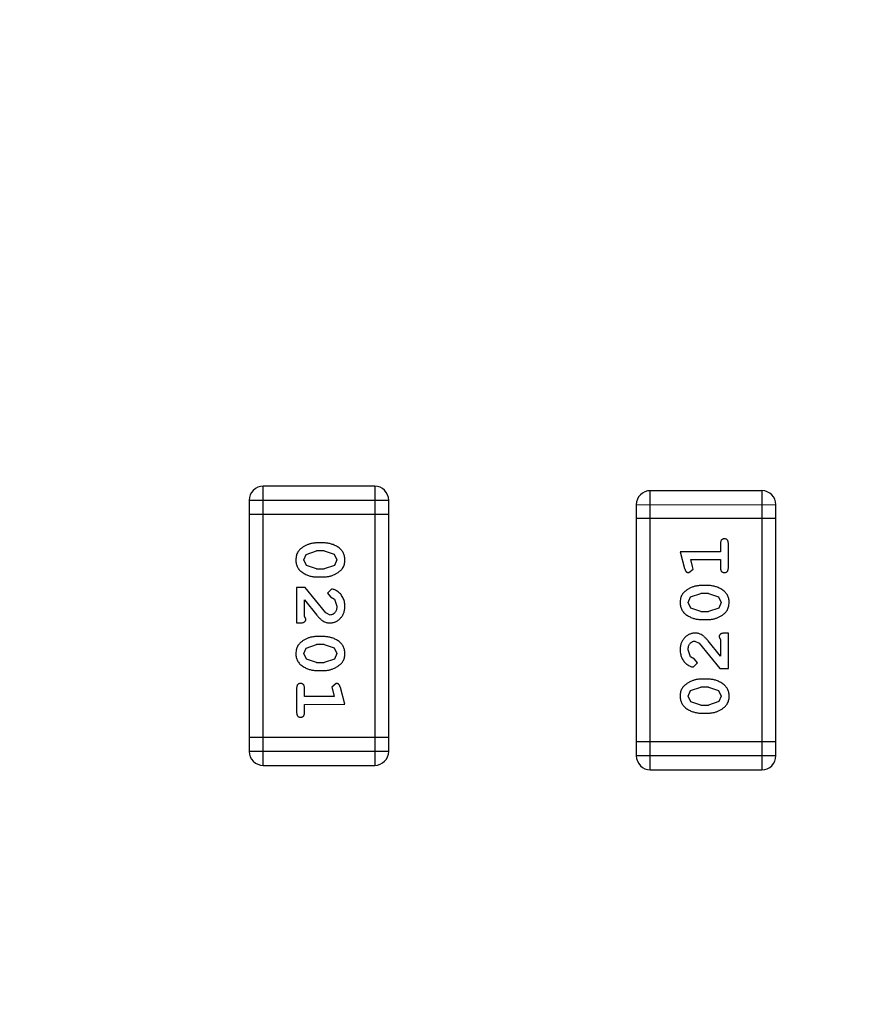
# Model space of a CAD drawing. Header units: millimetres. Extents: x -49 to 165, y -182 to -55.
# Tile 62 of 93: x 140.88 to 142.73, y -133.91 to -131.76. Entities that reach past the tile are written whole.
import ezdxf

# ---------------------------------------------------------------- set-up
doc = ezdxf.new("R2010")
doc.units = ezdxf.units.MM
doc.header["$LTSCALE"] = 1.21
doc.header["$MEASUREMENT"] = 0
doc.header["$PDMODE"] = 3
doc.header["$PDSIZE"] = 0.3125
doc.layers.get('0').update_dxf_attribs({"linetype": 'CONTINUOUS'})
doc.layers.get('DEFPOINTS').update_dxf_attribs({"linetype": 'CONTINUOUS'})
doc.layers.add('Dim', color=3, linetype='CONTINUOUS', lineweight=25)
doc.styles.get("Standard").update_dxf_attribs({"font": 'txt', "width": 0.8})
doc.dimstyles.get("Standard").update_dxf_attribs({"dimtxt": 0.15625, "dimasz": 0.1875, "dimexe": 0.125, "dimexo": 0.0625, "dimgap": 0.09, "dimtad": 0, "dimtih": 1, "dimtoh": 1, "dimzin": 4, "dimdsep": 46, "dimtxsty": 'Standard', "dimblk": '_FILLED', "dimblk1": '_FILLED', "dimblk2": '_FILLED', "dimcen": 0.09, "dimazin": 1, "dimtp": 0.01, "dimtm": 0.01, "dimtfac": 1, "dimtofl": 0, "dimtmove": 0, "dimatfit": 3, "dimldrblk": '_FILLED', "dimfxl": 1, "dimtolj": 1, "dimtzin": 4, "dimarcsym": 0})

# ---------------------------------------------------------------- blocks, each defined once
blk = doc.blocks.new('_FILLED')
at = {"color": 0, "linetype": 'ByBlock'}
blk.add_solid([(0, 0), (-1, 0.1667), (-1, -0.1667)], dxfattribs=at)
blk = doc.blocks.new('*D78')
at = {"layer": 'DEFPOINTS', "color": 0}
for p in [(146.8002, -131.0672), (123.0081, -153.3778), (123.0081, -165.0068)]:
    blk.add_point(p, dxfattribs=at)
at = {"layer": 'Dim', "color": 0, "lineweight": -2}
for p, q in [((146.8002, -131.1297), (146.8002, -165.1318)), ((123.0081, -153.4403), (123.0081, -165.1318)), ((124.5081, -165.0068), (133.0142, -165.0068)), ((145.3002, -165.0068), (136.7942, -165.0068))]:
    blk.add_line(p, q, dxfattribs=at)
at = {"layer": 'Dim', "color": 0, "lineweight": -2, "xscale": 1.5, "yscale": 1.5, "zscale": 1.5, "rotation": 180}
blk.add_blockref('_FILLED', (123.0081, -165.0068), dxfattribs=at)
at = {"layer": 'Dim', "color": 0, "lineweight": -2, "xscale": 1.5, "yscale": 1.5, "zscale": 1.5}
blk.add_blockref('_FILLED', (146.8002, -165.0068), dxfattribs=at)
at = {"layer": 'Dim', "color": 0, "insert": (134.9042, -165.0068), "char_height": 1.5, "attachment_point": 5, "line_spacing_factor": 1.5}
blk.add_mtext('\\A1;23.8', dxfattribs=at)
blk = doc.blocks.new('*D80')
at = {"layer": 'DEFPOINTS', "color": 0}
for p in [(95.7094, -126.5744), (123.0081, -126.5744), (150.6978, -126.5744), (95.977, -134.8087), (104.0987, -139.2733)]:
    blk.add_point(p, dxfattribs=at)
at = {"layer": 'Dim', "color": 0, "lineweight": -2}
for p, q in [((95.6469, -126.5744), (94.6256, -126.5744)), ((104.0468, -139.3081), (99.4459, -142.398))]:
    blk.add_line(p, q, dxfattribs=at)
for start, end in [(183.04181, 193.91939), (199.96454, 210.84213)]:
    blk.add_arc((123.0081, -126.5744), 28.2575, start, end, dxfattribs=at)
at = {"layer": 'Dim', "color": 0, "lineweight": -2, "xscale": 1.5, "yscale": 1.5, "zscale": 1.5}
for p, rotation in [((94.7506, -126.5744), 91.52090279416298), ((99.5496, -142.3283), 302.3630280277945)]:
    blk.add_blockref('_FILLED', p, dxfattribs=dict(at, rotation=rotation))
at = {"layer": 'Dim', "color": 0, "insert": (95.977, -134.8087), "char_height": 1.5, "attachment_point": 5, "rotation": 286.942}
blk.add_mtext('\\A1;34%%d', dxfattribs=at)

msp = doc.modelspace()

# ---------------------------------------------------------------- linework, layer by layer
at = {"color": 6, "linetype": 'Continuous'}
for p, q in [((141.6534, -132.7777), (141.4096, -132.7777)), ((141.4096, -133.3873), (141.4096, -132.7777)), ((141.6534, -132.7777), (141.6535, -133.3873)), ((142.4992, -132.7874), (142.2553, -132.7874)), ((142.2554, -133.397), (142.2553, -132.7874)), ((142.4992, -132.7874), (142.4992, -133.397)), ((141.3791, -132.8082), (141.6839, -132.8081)), ((141.3791, -132.8082), (141.3791, -133.3568)), ((141.6839, -133.3568), (141.6839, -132.8081)), ((141.3791, -132.8386), (141.6839, -132.8386)), ((142.2249, -132.8179), (142.5297, -132.8178)), ((142.2249, -132.8179), (142.2249, -133.3665)), ((142.5297, -133.3665), (142.5297, -132.8178)), ((142.5297, -132.8483), (142.2249, -132.8483)), ((141.5435, -132.9016), (141.5258, -132.9016)), ((141.5038, -132.9265), (141.526, -132.9189)), ((141.5433, -132.9189), (141.526, -132.9189)), ((141.5433, -132.9189), (141.565, -132.9261)), ((142.4087, -132.9207), (142.3206, -132.9207)), ((142.3206, -132.9207), (142.3305, -132.9573)), ((142.4087, -132.9034), (142.4087, -132.9207)), ((142.426, -132.9553), (142.426, -132.9034)), ((141.4985, -132.9387), (141.5038, -132.9265)), ((141.5043, -132.9509), (141.4985, -132.9387)), ((141.565, -132.9261), (141.5708, -132.9385)), ((141.5708, -132.9385), (141.5655, -132.9506)), ((142.3438, -132.938), (142.4087, -132.938)), ((142.3479, -132.953), (142.3438, -132.938)), ((142.4087, -132.938), (142.4087, -132.9553)), ((141.526, -132.9582), (141.5043, -132.9509)), ((141.526, -132.9582), (141.5433, -132.9582)), ((141.5655, -132.9506), (141.5433, -132.9582)), ((142.3397, -132.9663), (142.349, -132.9584)), ((142.349, -132.9584), (142.3479, -132.953)), ((141.5258, -132.9755), (141.5435, -132.9755)), ((141.5016, -132.9991), (141.4827, -132.9991)), ((141.4827, -132.9991), (141.4827, -133.0762)), ((141.5466, -133.0541), (141.5016, -132.9991)), ((141.5588, -133.0022), (141.5504, -133.0111)), ((142.383, -132.9946), (142.3653, -132.9946)), ((141.5, -133.062), (141.5, -133.0258)), ((141.5, -133.0258), (141.5271, -133.0594)), ((141.5504, -133.0111), (141.5569, -133.0195)), ((141.5569, -133.0195), (141.5655, -133.0245)), ((141.5655, -133.0245), (141.5708, -133.0394)), ((142.3379, -133.0316), (142.3432, -133.0195)), ((142.3437, -133.044), (142.3379, -133.0316)), ((142.3432, -133.0195), (142.3655, -133.0119)), ((142.3827, -133.0119), (142.3655, -133.0119)), ((142.3827, -133.0119), (142.4045, -133.0192)), ((142.4045, -133.0192), (142.4103, -133.0315)), ((142.4103, -133.0315), (142.405, -133.0436)), ((142.3655, -133.0513), (142.3437, -133.044)), ((142.3655, -133.0513), (142.3827, -133.0513)), ((142.405, -133.0436), (142.3827, -133.0513)), ((141.5032, -133.0675), (141.5, -133.062)), ((141.5563, -133.0589), (141.5466, -133.0541)), ((142.3653, -133.0686), (142.383, -133.0686)), ((141.4827, -133.0762), (141.4906, -133.0762)), ((141.5435, -133.1061), (141.5258, -133.1061)), ((142.3525, -133.1158), (142.3622, -133.1205)), ((142.4087, -133.1488), (142.3817, -133.1152)), ((142.4056, -133.1071), (142.4087, -133.1126)), ((142.4087, -133.1126), (142.4087, -133.1488)), ((142.426, -133.0985), (142.4182, -133.0985)), ((142.4261, -133.1755), (142.426, -133.0985)), ((141.4985, -133.1432), (141.5038, -133.131)), ((141.5038, -133.131), (141.5261, -133.1234)), ((141.5433, -133.1234), (141.5261, -133.1234)), ((141.5433, -133.1234), (141.565, -133.1306)), ((141.565, -133.1306), (141.5708, -133.143)), ((142.3433, -133.1501), (142.338, -133.1353)), ((142.3622, -133.1205), (142.4072, -133.1755)), ((141.5043, -133.1555), (141.4985, -133.1432)), ((141.5261, -133.1627), (141.5043, -133.1555)), ((141.5656, -133.1551), (141.5433, -133.1627)), ((141.5708, -133.143), (141.5656, -133.1551)), ((142.3518, -133.1551), (142.3433, -133.1501)), ((142.3584, -133.1636), (142.3518, -133.1551)), ((141.5258, -133.18), (141.5435, -133.18)), ((141.5261, -133.1627), (141.5433, -133.1627)), ((142.35, -133.1724), (142.3584, -133.1636)), ((142.4072, -133.1755), (142.4261, -133.1755)), ((142.383, -133.1991), (142.3653, -133.1991)), ((141.4828, -133.2193), (141.4828, -133.2713)), ((141.5001, -133.2366), (141.5001, -133.2193)), ((141.5691, -133.2083), (141.5598, -133.2162)), ((141.5598, -133.2162), (141.5609, -133.2216)), ((141.5609, -133.2216), (141.565, -133.2366)), ((141.5882, -133.2539), (141.5783, -133.2174)), ((142.338, -133.2362), (142.3432, -133.224)), ((142.3432, -133.224), (142.3655, -133.2164)), ((142.3827, -133.2164), (142.3655, -133.2164)), ((142.3827, -133.2164), (142.4045, -133.2237)), ((142.4045, -133.2237), (142.4103, -133.236)), ((141.565, -133.2366), (141.5001, -133.2366)), ((142.3438, -133.2485), (142.338, -133.2362)), ((142.4103, -133.236), (142.405, -133.2481)), ((141.5001, -133.254), (141.5882, -133.2539)), ((141.5001, -133.2713), (141.5001, -133.254)), ((142.3655, -133.2558), (142.3438, -133.2485)), ((142.3655, -133.2558), (142.3827, -133.2558)), ((142.405, -133.2481), (142.3827, -133.2558)), ((142.3653, -133.2731), (142.383, -133.2731)), ((141.6839, -133.3263), (141.3791, -133.3263)), ((142.5297, -133.336), (142.2249, -133.336)), ((141.6839, -133.3568), (141.3791, -133.3568)), ((142.5297, -133.3665), (142.2249, -133.3665)), ((141.4096, -133.3873), (141.6535, -133.3873)), ((142.2554, -133.397), (142.4992, -133.397))]:
    msp.add_line(p, q, dxfattribs=at)
at = {"color": 7, "linetype": 'Continuous'}
msp.add_arc((123.0081, -126.5744), 24.48, 100.97933, 79.01595, dxfattribs=at)
at = {"color": 6, "linetype": 'Continuous'}
for centre, start, end in [((141.4096, -132.8082), 90.0045, 180.0045), ((141.6534, -132.8081), 0.0045, 90.0045), ((142.2553, -132.8179), 90.0045, 180.0045), ((142.4992, -132.8178), 0.0045, 90.0045), ((141.4096, -133.3568), 180.0045, 270.0045), ((141.6535, -133.3568), 270.0045, 0.0045), ((142.2554, -133.3665), 180.0045, 270.0045), ((142.4992, -133.3665), 270.0045, 0.0045)]:
    msp.add_arc(centre, 0.0305, start, end, dxfattribs=at)
for points, knots in [([(141.5258, -132.9016), (141.5247, -132.9016), (141.5226, -132.9016), (141.5194, -132.9019), (141.5163, -132.9024), (141.5132, -132.9031), (141.5101, -132.904), (141.5071, -132.9051), (141.5042, -132.9064), (141.5013, -132.9079), (141.4986, -132.9094), (141.496, -132.9111), (141.4937, -132.9127), (141.4916, -132.9143), (141.4897, -132.916), (141.4881, -132.9177), (141.4866, -132.9195), (141.485, -132.9218), (141.4834, -132.925), (141.4821, -132.9292), (141.4813, -132.9338), (141.4812, -132.937), (141.4812, -132.9386)], [0, 0, 0, 0, 0.049886, 0.09882, 0.148132, 0.19689, 0.246038, 0.295176, 0.345305, 0.395692, 0.445312, 0.491875, 0.535813, 0.577009, 0.616081, 0.652689, 0.687585, 0.720206, 0.785062, 0.85223, 0.923759, 1, 1, 1, 1]), ([(141.5881, -132.9384), (141.5881, -132.9369), (141.588, -132.9341), (141.5873, -132.93), (141.5862, -132.9262), (141.5846, -132.9226), (141.5825, -132.9193), (141.58, -132.9163), (141.5771, -132.9135), (141.5737, -132.911), (141.5701, -132.9088), (141.5664, -132.9069), (141.5627, -132.9052), (141.5589, -132.9039), (141.5551, -132.9028), (141.5513, -132.9021), (141.5474, -132.9016), (141.5448, -132.9016), (141.5435, -132.9016)], [0, 0, 0, 0, 0.06692, 0.130834, 0.19258, 0.252759, 0.312631, 0.373411, 0.436359, 0.501894, 0.568244, 0.632472, 0.69556, 0.757163, 0.818592, 0.878885, 0.939235, 1, 1, 1, 1]), ([(142.4174, -132.8924), (142.4168, -132.8924), (142.4156, -132.8925), (142.4139, -132.893), (142.4124, -132.8938), (142.4111, -132.895), (142.41, -132.8965), (142.4093, -132.8985), (142.4088, -132.9008), (142.4087, -132.9025), (142.4087, -132.9034)], [0, 0, 0, 0, 0.11517, 0.223509, 0.328254, 0.438012, 0.553651, 0.682263, 0.830856, 1, 1, 1, 1]), ([(142.426, -132.9034), (142.426, -132.9025), (142.426, -132.9008), (142.4255, -132.8985), (142.4248, -132.8965), (142.4237, -132.895), (142.4224, -132.8938), (142.4209, -132.893), (142.4192, -132.8925), (142.418, -132.8924), (142.4174, -132.8924)], [0, 0, 0, 0, 0.169012, 0.317488, 0.445429, 0.560977, 0.67065, 0.776666, 0.88492, 1, 1, 1, 1]), ([(141.4812, -132.9386), (141.4812, -132.9401), (141.4813, -132.9429), (141.482, -132.947), (141.4831, -132.9508), (141.4847, -132.9544), (141.4867, -132.9577), (141.4892, -132.9607), (141.4922, -132.9635), (141.4956, -132.966), (141.4992, -132.9682), (141.5028, -132.9702), (141.5066, -132.9718), (141.5103, -132.9732), (141.5141, -132.9742), (141.518, -132.975), (141.5219, -132.9754), (141.5245, -132.9755), (141.5258, -132.9755)], [0, 0, 0, 0, 0.067217, 0.131051, 0.19272, 0.252824, 0.312745, 0.373449, 0.436041, 0.501494, 0.567761, 0.632087, 0.695096, 0.757109, 0.817993, 0.878657, 0.939311, 1, 1, 1, 1]), ([(141.5435, -132.9755), (141.5446, -132.9755), (141.5467, -132.9754), (141.5499, -132.9752), (141.5531, -132.9746), (141.5562, -132.9739), (141.5592, -132.973), (141.5622, -132.9719), (141.5652, -132.9706), (141.5681, -132.9691), (141.5708, -132.9675), (141.5734, -132.9659), (141.5757, -132.9642), (141.5778, -132.9626), (141.5796, -132.9608), (141.5813, -132.9591), (141.5827, -132.9574), (141.5843, -132.955), (141.5859, -132.9519), (141.5872, -132.9477), (141.588, -132.9431), (141.5881, -132.94), (141.5881, -132.9384)], [0, 0, 0, 0, 0.049855, 0.099516, 0.148482, 0.19758, 0.246804, 0.296268, 0.346517, 0.397047, 0.446826, 0.49336, 0.537801, 0.579207, 0.617974, 0.654833, 0.689171, 0.722088, 0.786392, 0.853518, 0.924186, 1, 1, 1, 1]), ([(142.3305, -132.9573), (142.3308, -132.9581), (142.3312, -132.9597), (142.3321, -132.9618), (142.333, -132.9634), (142.334, -132.9646), (142.3352, -132.9654), (142.3365, -132.9659), (142.3381, -132.9663), (142.3391, -132.9663), (142.3397, -132.9663)], [0, 0, 0, 0, 0.187321, 0.344927, 0.475328, 0.579604, 0.674244, 0.773631, 0.882025, 1, 1, 1, 1]), ([(142.4087, -132.9553), (142.4088, -132.9562), (142.4088, -132.9579), (142.4093, -132.9602), (142.41, -132.9622), (142.4111, -132.9637), (142.4124, -132.9649), (142.4139, -132.9657), (142.4156, -132.9662), (142.4168, -132.9663), (142.4174, -132.9663)], [0, 0, 0, 0, 0.169102, 0.317658, 0.446239, 0.563118, 0.671828, 0.776546, 0.884858, 1, 1, 1, 1]), ([(142.4174, -132.9663), (142.418, -132.9663), (142.4192, -132.9662), (142.4209, -132.9657), (142.4224, -132.9649), (142.4237, -132.9637), (142.4248, -132.9622), (142.4255, -132.9602), (142.426, -132.9579), (142.426, -132.9562), (142.426, -132.9553)], [0, 0, 0, 0, 0.115051, 0.223278, 0.329269, 0.437893, 0.554681, 0.682591, 0.83103, 1, 1, 1, 1]), ([(141.5881, -133.0395), (141.5881, -133.0378), (141.588, -133.0345), (141.5871, -133.0295), (141.5857, -133.0248), (141.5837, -133.0203), (141.5813, -133.0161), (141.5784, -133.0125), (141.5751, -133.0093), (141.5716, -133.0068), (141.568, -133.0049), (141.5647, -133.0034), (141.5617, -133.0025), (141.5597, -133.0023), (141.5588, -133.0022)], [0, 0, 0, 0, 0.098286, 0.193983, 0.289056, 0.384352, 0.477435, 0.566197, 0.652355, 0.737986, 0.818188, 0.887401, 0.94802, 1, 1, 1, 1]), ([(142.3653, -132.9946), (142.3642, -132.9946), (142.362, -132.9947), (142.3588, -132.995), (142.3557, -132.9955), (142.3526, -132.9962), (142.3496, -132.9971), (142.3465, -132.9982), (142.3436, -132.9995), (142.3407, -133.001), (142.338, -133.0026), (142.3354, -133.0042), (142.3331, -133.0059), (142.331, -133.0076), (142.3291, -133.0093), (142.3275, -133.011), (142.3261, -133.0127), (142.3245, -133.0151), (142.3229, -133.0183), (142.3216, -133.0224), (142.3208, -133.027), (142.3207, -133.0301), (142.3206, -133.0318)], [0, 0, 0, 0, 0.049855, 0.099516, 0.148482, 0.19758, 0.246804, 0.296268, 0.346517, 0.397047, 0.446826, 0.49336, 0.537801, 0.579207, 0.617974, 0.654833, 0.689171, 0.722088, 0.786392, 0.853518, 0.924186, 1, 1, 1, 1]), ([(142.4276, -133.0315), (142.4276, -133.0301), (142.4275, -133.0273), (142.4268, -133.0232), (142.4257, -133.0193), (142.4241, -133.0158), (142.4221, -133.0124), (142.4195, -133.0094), (142.4166, -133.0066), (142.4132, -133.0041), (142.4096, -133.0019), (142.4059, -133), (142.4022, -132.9983), (142.3985, -132.997), (142.3946, -132.9959), (142.3908, -132.9952), (142.3869, -132.9947), (142.3843, -132.9947), (142.383, -132.9946)], [0, 0, 0, 0, 0.067217, 0.131051, 0.19272, 0.252824, 0.312745, 0.373449, 0.436041, 0.501494, 0.567761, 0.632087, 0.695096, 0.757109, 0.817993, 0.878657, 0.939311, 1, 1, 1, 1]), ([(142.3206, -133.0318), (142.3207, -133.0332), (142.3208, -133.036), (142.3215, -133.0401), (142.3226, -133.0439), (142.3242, -133.0475), (142.3262, -133.0508), (142.3287, -133.0539), (142.3317, -133.0567), (142.3351, -133.0591), (142.3387, -133.0613), (142.3424, -133.0632), (142.3461, -133.0649), (142.3499, -133.0662), (142.3536, -133.0673), (142.3575, -133.068), (142.3614, -133.0685), (142.364, -133.0685), (142.3653, -133.0686)], [0, 0, 0, 0, 0.06692, 0.130834, 0.19258, 0.252759, 0.312631, 0.373411, 0.436359, 0.501894, 0.568244, 0.632472, 0.69556, 0.757163, 0.818592, 0.878885, 0.939235, 1, 1, 1, 1]), ([(142.383, -133.0686), (142.3841, -133.0685), (142.3862, -133.0685), (142.3894, -133.0682), (142.3925, -133.0677), (142.3956, -133.067), (142.3987, -133.0661), (142.4016, -133.065), (142.4046, -133.0638), (142.4075, -133.0623), (142.4102, -133.0607), (142.4128, -133.0591), (142.4151, -133.0574), (142.4172, -133.0558), (142.419, -133.0541), (142.4207, -133.0524), (142.4221, -133.0507), (142.4237, -133.0483), (142.4253, -133.0451), (142.4266, -133.0409), (142.4275, -133.0363), (142.4276, -133.0332), (142.4276, -133.0315)], [0, 0, 0, 0, 0.049886, 0.09882, 0.148132, 0.19689, 0.246038, 0.295176, 0.345305, 0.395692, 0.445312, 0.491875, 0.535813, 0.577009, 0.616081, 0.652689, 0.687585, 0.720206, 0.785062, 0.85223, 0.923759, 1, 1, 1, 1]), ([(141.5554, -133.0762), (141.5565, -133.0761), (141.5587, -133.0761), (141.5619, -133.0756), (141.565, -133.0748), (141.568, -133.0737), (141.5709, -133.0722), (141.5736, -133.0704), (141.5762, -133.0683), (141.5786, -133.0659), (141.5808, -133.0633), (141.5828, -133.0604), (141.5845, -133.0574), (141.5858, -133.0542), (141.5868, -133.0507), (141.5876, -133.0472), (141.5881, -133.0434), (141.5881, -133.0408), (141.5881, -133.0395)], [0, 0, 0, 0, 0.060981, 0.120256, 0.178148, 0.236115, 0.293993, 0.352864, 0.413358, 0.476056, 0.539296, 0.602396, 0.665116, 0.728325, 0.792919, 0.859317, 0.928302, 1, 1, 1, 1]), ([(141.5708, -133.0394), (141.5708, -133.0408), (141.5707, -133.0435), (141.5699, -133.0473), (141.5685, -133.0507), (141.5666, -133.0536), (141.5643, -133.0559), (141.5618, -133.0576), (141.5591, -133.0587), (141.5572, -133.0588), (141.5563, -133.0589)], [0, 0, 0, 0, 0.156344, 0.299348, 0.4327, 0.561, 0.682299, 0.791883, 0.89611, 1, 1, 1, 1]), ([(141.4906, -133.0762), (141.4917, -133.0762), (141.4937, -133.0761), (141.4964, -133.0757), (141.4986, -133.075), (141.5003, -133.0739), (141.5016, -133.0726), (141.5025, -133.0711), (141.5031, -133.0694), (141.5032, -133.0682), (141.5032, -133.0675)], [0, 0, 0, 0, 0.1844, 0.34094, 0.473574, 0.586824, 0.690029, 0.789175, 0.890445, 1, 1, 1, 1]), ([(141.5271, -133.0594), (141.5279, -133.0603), (141.5293, -133.062), (141.5316, -133.0644), (141.5337, -133.0665), (141.5357, -133.0683), (141.5375, -133.07), (141.5393, -133.0713), (141.5409, -133.0724), (141.543, -133.0735), (141.5455, -133.0746), (141.5487, -133.0755), (141.552, -133.0761), (141.5542, -133.0762), (141.5554, -133.0762)], [0, 0, 0, 0, 0.103002, 0.197728, 0.285279, 0.365235, 0.437224, 0.502446, 0.560545, 0.611446, 0.707576, 0.80349, 0.900532, 1, 1, 1, 1]), ([(141.5258, -133.1061), (141.5247, -133.1061), (141.5226, -133.1061), (141.5194, -133.1064), (141.5163, -133.1069), (141.5132, -133.1076), (141.5101, -133.1085), (141.5072, -133.1096), (141.5042, -133.1109), (141.5013, -133.1124), (141.4986, -133.1139), (141.496, -133.1156), (141.4937, -133.1172), (141.4916, -133.1189), (141.4898, -133.1206), (141.4881, -133.1223), (141.4867, -133.124), (141.4851, -133.1264), (141.4835, -133.1295), (141.4821, -133.1337), (141.4813, -133.1383), (141.4812, -133.1415), (141.4812, -133.1431)], [0, 0, 0, 0, 0.049886, 0.09882, 0.148132, 0.19689, 0.246038, 0.295176, 0.345305, 0.395692, 0.445312, 0.491875, 0.535813, 0.577009, 0.616081, 0.652689, 0.687585, 0.720206, 0.785062, 0.85223, 0.923759, 1, 1, 1, 1]), ([(141.5882, -133.1429), (141.5881, -133.1414), (141.588, -133.1386), (141.5873, -133.1345), (141.5862, -133.1307), (141.5846, -133.1271), (141.5826, -133.1238), (141.58, -133.1208), (141.5771, -133.118), (141.5737, -133.1155), (141.5701, -133.1133), (141.5664, -133.1114), (141.5627, -133.1097), (141.5589, -133.1084), (141.5551, -133.1074), (141.5513, -133.1066), (141.5474, -133.1062), (141.5448, -133.1061), (141.5435, -133.1061)], [0, 0, 0, 0, 0.06692, 0.130834, 0.19258, 0.252759, 0.312631, 0.373411, 0.436359, 0.501894, 0.568244, 0.632472, 0.69556, 0.757163, 0.818592, 0.878885, 0.939235, 1, 1, 1, 1]), ([(142.3534, -133.0985), (142.3523, -133.0985), (142.3501, -133.0986), (142.3469, -133.099), (142.3438, -133.0999), (142.3408, -133.101), (142.3379, -133.1024), (142.3352, -133.1042), (142.3326, -133.1063), (142.3302, -133.1087), (142.328, -133.1114), (142.326, -133.1142), (142.3243, -133.1173), (142.323, -133.1205), (142.3219, -133.1239), (142.3212, -133.1275), (142.3207, -133.1312), (142.3207, -133.1338), (142.3206, -133.1351)], [0, 0, 0, 0, 0.060981, 0.120256, 0.178148, 0.236115, 0.293993, 0.352864, 0.413358, 0.476056, 0.539296, 0.602396, 0.665116, 0.728325, 0.792919, 0.859317, 0.928302, 1, 1, 1, 1]), ([(142.338, -133.1353), (142.338, -133.1338), (142.3381, -133.1312), (142.3389, -133.1273), (142.3403, -133.124), (142.3422, -133.1211), (142.3445, -133.1188), (142.347, -133.117), (142.3497, -133.116), (142.3515, -133.1158), (142.3525, -133.1158)], [0, 0, 0, 0, 0.156344, 0.299348, 0.4327, 0.561, 0.682299, 0.791883, 0.89611, 1, 1, 1, 1]), ([(142.3817, -133.1152), (142.3809, -133.1143), (142.3794, -133.1126), (142.3772, -133.1103), (142.3751, -133.1082), (142.3731, -133.1063), (142.3713, -133.1047), (142.3695, -133.1033), (142.3679, -133.1022), (142.3658, -133.1011), (142.3632, -133.1), (142.3601, -133.0991), (142.3568, -133.0985), (142.3545, -133.0985), (142.3534, -133.0985)], [0, 0, 0, 0, 0.103002, 0.197728, 0.285279, 0.365235, 0.437224, 0.502446, 0.560545, 0.611446, 0.707576, 0.80349, 0.900532, 1, 1, 1, 1]), ([(142.4182, -133.0985), (142.4171, -133.0985), (142.4151, -133.0985), (142.4124, -133.099), (142.4102, -133.0996), (142.4084, -133.1007), (142.4072, -133.102), (142.4062, -133.1035), (142.4057, -133.1052), (142.4056, -133.1065), (142.4056, -133.1071)], [0, 0, 0, 0, 0.1844, 0.34094, 0.473574, 0.586824, 0.690029, 0.789175, 0.890445, 1, 1, 1, 1]), ([(142.3206, -133.1351), (142.3207, -133.1368), (142.3208, -133.1402), (142.3217, -133.1451), (142.3231, -133.1499), (142.3251, -133.1544), (142.3275, -133.1585), (142.3304, -133.1622), (142.3336, -133.1653), (142.3372, -133.1678), (142.3408, -133.1698), (142.3441, -133.1712), (142.3471, -133.1722), (142.3491, -133.1723), (142.35, -133.1724)], [0, 0, 0, 0, 0.098286, 0.193983, 0.289056, 0.384352, 0.477435, 0.566197, 0.652355, 0.737986, 0.818188, 0.887401, 0.94802, 1, 1, 1, 1]), ([(141.4812, -133.1431), (141.4812, -133.1446), (141.4813, -133.1474), (141.482, -133.1515), (141.4831, -133.1553), (141.4847, -133.1589), (141.4867, -133.1622), (141.4893, -133.1653), (141.4922, -133.1681), (141.4956, -133.1705), (141.4992, -133.1727), (141.5029, -133.1747), (141.5066, -133.1763), (141.5103, -133.1777), (141.5142, -133.1787), (141.518, -133.1795), (141.5219, -133.1799), (141.5245, -133.18), (141.5258, -133.18)], [0, 0, 0, 0, 0.067217, 0.131051, 0.19272, 0.252824, 0.312745, 0.373449, 0.436041, 0.501494, 0.567761, 0.632087, 0.695096, 0.757109, 0.817993, 0.878657, 0.939311, 1, 1, 1, 1]), ([(141.5435, -133.18), (141.5446, -133.18), (141.5468, -133.18), (141.5499, -133.1797), (141.5531, -133.1791), (141.5562, -133.1785), (141.5592, -133.1775), (141.5622, -133.1764), (141.5652, -133.1751), (141.5681, -133.1736), (141.5708, -133.172), (141.5734, -133.1704), (141.5757, -133.1687), (141.5778, -133.1671), (141.5797, -133.1654), (141.5813, -133.1637), (141.5827, -133.1619), (141.5843, -133.1595), (141.5859, -133.1564), (141.5872, -133.1522), (141.588, -133.1477), (141.5881, -133.1445), (141.5882, -133.1429)], [0, 0, 0, 0, 0.049855, 0.099516, 0.148482, 0.19758, 0.246804, 0.296268, 0.346517, 0.397047, 0.446826, 0.49336, 0.537801, 0.579207, 0.617974, 0.654833, 0.689171, 0.722088, 0.786392, 0.853518, 0.924186, 1, 1, 1, 1]), ([(142.3653, -133.1991), (142.3642, -133.1992), (142.362, -133.1992), (142.3589, -133.1995), (142.3557, -133.2), (142.3526, -133.2007), (142.3496, -133.2016), (142.3466, -133.2027), (142.3436, -133.204), (142.3407, -133.2055), (142.338, -133.2071), (142.3354, -133.2088), (142.3331, -133.2104), (142.331, -133.2121), (142.3291, -133.2138), (142.3275, -133.2155), (142.3261, -133.2172), (142.3245, -133.2196), (142.3229, -133.2228), (142.3216, -133.2269), (142.3208, -133.2315), (142.3207, -133.2346), (142.3207, -133.2363)], [0, 0, 0, 0, 0.049855, 0.099516, 0.148482, 0.19758, 0.246804, 0.296268, 0.346517, 0.397047, 0.446826, 0.49336, 0.537801, 0.579207, 0.617974, 0.654833, 0.689171, 0.722088, 0.786392, 0.853518, 0.924186, 1, 1, 1, 1]), ([(142.4276, -133.236), (142.4276, -133.2346), (142.4275, -133.2318), (142.4268, -133.2277), (142.4257, -133.2238), (142.4241, -133.2203), (142.4221, -133.2169), (142.4195, -133.2139), (142.4166, -133.2111), (142.4132, -133.2086), (142.4096, -133.2064), (142.4059, -133.2045), (142.4022, -133.2028), (142.3985, -133.2015), (142.3947, -133.2004), (142.3908, -133.1997), (142.3869, -133.1992), (142.3843, -133.1992), (142.383, -133.1991)], [0, 0, 0, 0, 0.067217, 0.131051, 0.19272, 0.252824, 0.312745, 0.373449, 0.436041, 0.501494, 0.567761, 0.632087, 0.695096, 0.757109, 0.817993, 0.878657, 0.939311, 1, 1, 1, 1]), ([(141.4914, -133.2083), (141.4908, -133.2084), (141.4896, -133.2084), (141.4879, -133.2089), (141.4864, -133.2098), (141.4851, -133.2109), (141.484, -133.2125), (141.4833, -133.2144), (141.4828, -133.2168), (141.4828, -133.2185), (141.4828, -133.2193)], [0, 0, 0, 0, 0.115051, 0.223278, 0.329269, 0.437893, 0.554681, 0.682591, 0.83103, 1, 1, 1, 1]), ([(141.5001, -133.2193), (141.5, -133.2185), (141.5, -133.2168), (141.4995, -133.2144), (141.4988, -133.2125), (141.4977, -133.2109), (141.4964, -133.2098), (141.4949, -133.2089), (141.4932, -133.2084), (141.492, -133.2084), (141.4914, -133.2083)], [0, 0, 0, 0, 0.169102, 0.317658, 0.446239, 0.563118, 0.671828, 0.776546, 0.884858, 1, 1, 1, 1]), ([(141.5783, -133.2174), (141.578, -133.2165), (141.5775, -133.215), (141.5767, -133.2129), (141.5758, -133.2112), (141.5748, -133.2101), (141.5736, -133.2093), (141.5722, -133.2087), (141.5707, -133.2084), (141.5697, -133.2083), (141.5691, -133.2083)], [0, 0, 0, 0, 0.187321, 0.344927, 0.475328, 0.579604, 0.674244, 0.773631, 0.882025, 1, 1, 1, 1]), ([(142.3207, -133.2363), (142.3207, -133.2377), (142.3208, -133.2405), (142.3215, -133.2446), (142.3226, -133.2484), (142.3242, -133.252), (142.3263, -133.2553), (142.3288, -133.2584), (142.3317, -133.2612), (142.3351, -133.2636), (142.3387, -133.2658), (142.3424, -133.2677), (142.3461, -133.2694), (142.3499, -133.2707), (142.3537, -133.2718), (142.3575, -133.2725), (142.3614, -133.273), (142.364, -133.273), (142.3653, -133.2731)], [0, 0, 0, 0, 0.06692, 0.130834, 0.19258, 0.252759, 0.312631, 0.373411, 0.436359, 0.501894, 0.568244, 0.632472, 0.69556, 0.757163, 0.818592, 0.878885, 0.939235, 1, 1, 1, 1]), ([(142.383, -133.2731), (142.3841, -133.2731), (142.3862, -133.273), (142.3894, -133.2727), (142.3925, -133.2722), (142.3956, -133.2715), (142.3987, -133.2707), (142.4017, -133.2695), (142.4046, -133.2683), (142.4075, -133.2668), (142.4102, -133.2652), (142.4128, -133.2636), (142.4151, -133.2619), (142.4172, -133.2603), (142.4191, -133.2586), (142.4207, -133.2569), (142.4221, -133.2552), (142.4237, -133.2528), (142.4254, -133.2496), (142.4267, -133.2454), (142.4275, -133.2409), (142.4276, -133.2377), (142.4276, -133.236)], [0, 0, 0, 0, 0.049886, 0.09882, 0.148132, 0.19689, 0.246038, 0.295176, 0.345305, 0.395692, 0.445312, 0.491875, 0.535813, 0.577009, 0.616081, 0.652689, 0.687585, 0.720206, 0.785062, 0.85223, 0.923759, 1, 1, 1, 1]), ([(141.4828, -133.2713), (141.4828, -133.2722), (141.4828, -133.2738), (141.4833, -133.2762), (141.484, -133.2781), (141.4851, -133.2797), (141.4864, -133.2808), (141.4879, -133.2817), (141.4896, -133.2822), (141.4908, -133.2822), (141.4914, -133.2823)], [0, 0, 0, 0, 0.169012, 0.317488, 0.445429, 0.560977, 0.67065, 0.776666, 0.88492, 1, 1, 1, 1]), ([(141.4914, -133.2823), (141.492, -133.2822), (141.4932, -133.2822), (141.4949, -133.2817), (141.4964, -133.2808), (141.4977, -133.2797), (141.4988, -133.2781), (141.4995, -133.2762), (141.5, -133.2738), (141.5, -133.2722), (141.5001, -133.2713)], [0, 0, 0, 0, 0.11517, 0.223509, 0.328254, 0.438012, 0.553651, 0.682263, 0.830856, 1, 1, 1, 1])]:
    msp.add_open_spline(points, degree=3, knots=knots, dxfattribs=at)

# ---------------------------------------------------------------- dimensions: what is measured, and where the dimension line sits
at = {"layer": 'Dim'}
dim = msp.add_angular_dim_2l(base=(95.977, -134.8087), line1=((123.0081, -126.5744), (104.0987, -139.2733)), line2=((95.7094, -126.5744), (150.6978, -126.5744)), dimstyle='Standard', override={"dimtxt": 1.5, "dimasz": 1.5, "dimtih": 0, "dimtoh": 0, "dimzin": 0, "dimcen": 0.198, "dimadec": 0, "dimazin": 0, "dimtp": 0, "dimtm": 0, "dimtdec": 4, "dimtzin": 0, "dimarcsym": 1}, dxfattribs=at)
dim.commit()
dim.dimension.update_dxf_attribs({"geometry": '*D80', "text_midpoint": (95.977, -134.8087)})
dim = msp.add_linear_dim(base=(123.0081, -165.0068), p1=(146.8002, -131.0672), p2=(123.0081, -153.3778), dimstyle='Standard', override={"dimtxt": 1.5, "dimasz": 1.5, "dimtih": 0, "dimtoh": 0, "dimdec": 1, "dimzin": 0, "dimcen": 0.198, "dimadec": 0, "dimazin": 0, "dimtp": 0, "dimtm": 0, "dimtdec": 4, "dimtzin": 0, "dimarcsym": 1}, dxfattribs=at)
dim.commit()
dim.dimension.update_dxf_attribs({"geometry": '*D78', "text_midpoint": (134.9042, -165.0068)})

doc.saveas('drawing.dxf')
